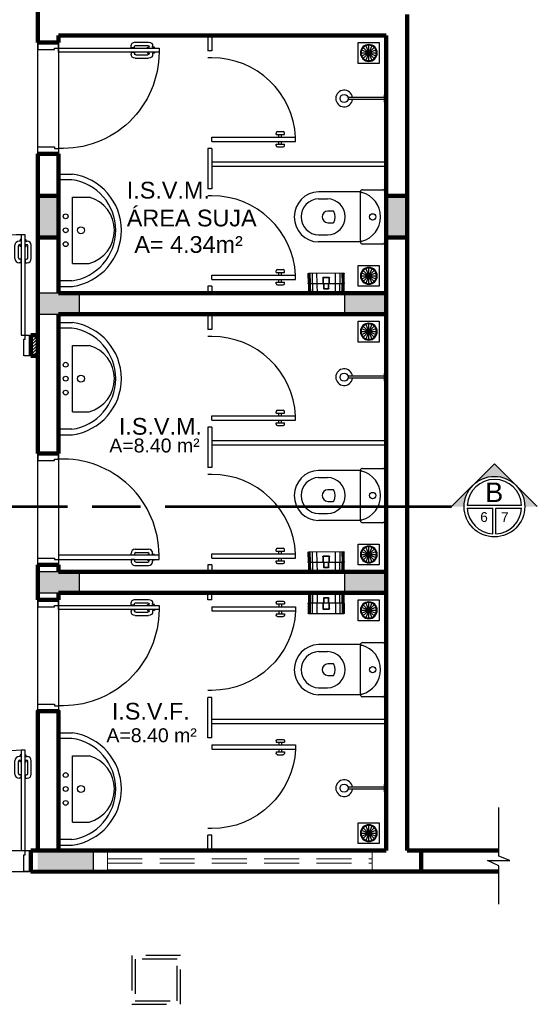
# Model space of a CAD drawing. Header units: metres. Extents: x -44 to 208, y -13 to 238.
# Tile 55 of 154: x 33.25 to 36.96, y 93.47 to 100.54. Entities that reach past the tile are written whole.
import ezdxf
from ezdxf.enums import TextEntityAlignment as Align

# ---------------------------------------------------------------- set-up
doc = ezdxf.new("R2010")
doc.units = ezdxf.units.M
doc.header["$MEASUREMENT"] = 0
doc.linetypes.add('DASHED2', pattern=[9.525, 6.35, -3.175])
doc.linetypes.add('HIDDEN', pattern=[0.375, 0.25, -0.125])
doc.layers.add('A4Proj', color=1, linetype='HIDDEN', lineweight=9)
doc.layers.add('ALV-ALT', color=7, linetype='Continuous', lineweight=90)
for name, color, linetype in [('ALV-CONS', 12, 'Continuous'), ('ALV-DIV', 61, 'Continuous'), ('ESQ-POR', 3, 'Continuous'), ('EST-LAJ', 6, 'Continuous'), ('HTC-EST', 253, 'Continuous'), ('HTC-PIS', 8, 'Continuous'), ('LAY-MOB', 251, 'Continuous'), ('PAREDES', 4, 'Continuous'), ('PIS-DSN', 40, 'Continuous'), ('PRJ-GER', 1, 'HIDDEN'), ('PROJEÇÃO', 6, 'DASHED2'), ('SMB-GER', 9, 'Continuous'), ('TXT-AMB', 25, 'Continuous'), ('TXT-ESP', 40, 'Continuous')]:
    doc.layers.add(name, color=color, linetype=linetype)
doc.styles.add('Griffe', font='arial.ttf')
doc.styles.add('Texto Ambiente 1-50', font='arial.ttf', dxfattribs={"height": 0.12})
doc.styles.add('Texto Especificacao 1-50', font='arial.ttf', dxfattribs={"height": 0.1})

# ---------------------------------------------------------------- blocks, each defined once
blk = doc.blocks.new('PORTA 70')
at = {"layer": 'ESQ-POR'}
for p, q in [((-95.2983, 46.0042), (-95.2983, 45.2842)), ((-95.2683, 46.0042), (-95.2983, 46.0042)), ((-95.2683, 45.2842), (-95.2683, 46.0042)), ((-95.3039, 45.9587), (-95.3116, 45.9587)), ((-95.3039, 45.934), (-95.3069, 45.934)), ((-95.3042, 45.9205), (-95.3042, 45.934)), ((-95.3039, 45.9714), (-95.3039, 45.9587)), ((-95.2983, 45.9714), (-95.3039, 45.9714)), ((-95.2683, 45.9714), (-95.2627, 45.9714)), ((-95.2627, 45.9714), (-95.2627, 45.9587)), ((-95.2627, 45.9587), (-95.2549, 45.9587)), ((-95.2627, 45.934), (-95.2596, 45.934)), ((-95.2623, 45.9205), (-95.2623, 45.934)), ((-95.3416, 45.8335), (-95.3416, 45.9287)), ((-95.3169, 45.8385), (-95.3169, 45.924)), ((-95.2983, 45.9205), (-95.3042, 45.9205)), ((-95.2683, 45.9205), (-95.2623, 45.9205)), ((-95.2496, 45.8385), (-95.2496, 45.924)), ((-95.2249, 45.8335), (-95.2249, 45.9287)), ((-95.2991, 45.8035), (-95.3116, 45.8035)), ((-95.2991, 45.8285), (-95.3069, 45.8285)), ((-95.2991, 45.8285), (-95.2991, 45.8035)), ((-95.2675, 45.8285), (-95.2675, 45.8035)), ((-95.2675, 45.8285), (-95.2596, 45.8285)), ((-95.2675, 45.8035), (-95.2549, 45.8035)), ((-95.9883, 45.2842), (-96.0283, 45.2842)), ((-95.9883, 45.2542), (-95.9883, 45.2842)), ((-95.9783, 45.2542), (-95.9883, 45.2542)), ((-95.9783, 45.1342), (-95.9783, 45.2542)), ((-95.2983, 45.2842), (-95.2683, 45.2842)), ((-95.2783, 45.1342), (-95.2783, 45.2542)), ((-95.2783, 45.2542), (-95.2683, 45.2542)), ((-95.2683, 45.2842), (-95.2283, 45.2842)), ((-95.2683, 45.2542), (-95.2683, 45.2842)), ((-96.0283, 45.1342), (-95.9783, 45.1342)), ((-95.2283, 45.1342), (-95.2783, 45.1342))]:
    blk.add_line(p, q, dxfattribs=at)
for centre, radius, start, end in [((-95.2983, 45.3136), 0.6906, 90, 182.43775), ((-95.3116, 45.9287), 0.03, 90, 180), ((-95.3069, 45.924), 0.01, 90, 180), ((-95.2596, 45.924), 0.01, 0, 90), ((-95.2549, 45.9287), 0.03, 0, 90), ((-95.3116, 45.8335), 0.03, 180, 270), ((-95.3069, 45.8385), 0.01, 180, 270), ((-95.2596, 45.8385), 0.01, 270, 0), ((-95.2549, 45.8335), 0.03, 270, 0)]:
    blk.add_arc(centre, radius, start, end, dxfattribs=at)
blk = doc.blocks.new('_ArchTick')
at = {"color": 0, "linetype": 'ByBlock', "const_width": 0.00015}
blk.add_lwpolyline([(0, 0), (0, 0)], dxfattribs=at)
blk = doc.blocks.new('PORTA BOX')
at = {"layer": 'ESQ-POR'}
for p, q in [((-120.5369, 27.9594), (-120.5669, 27.9594)), ((-120.0769, 27.4094), (-120.0769, 27.4194)), ((-120.0669, 27.4294), (-120.0269, 27.4294)), ((-120.0169, 27.4094), (-120.0169, 27.4194)), ((-120.5369, 27.3894), (-119.9369, 27.3894)), ((-120.5369, 27.3594), (-120.5369, 27.3894)), ((-120.5369, 27.3594), (-119.9369, 27.3594)), ((-120.0769, 27.4094), (-120.0169, 27.4094)), ((-120.0569, 27.3894), (-120.0569, 27.4094)), ((-120.0569, 27.3394), (-120.0569, 27.3594)), ((-120.0369, 27.3894), (-120.0369, 27.4094)), ((-120.0369, 27.3394), (-120.0369, 27.3594)), ((-119.9369, 27.3594), (-119.9369, 27.3894)), ((-120.0769, 27.3294), (-120.0769, 27.3394)), ((-120.0769, 27.3394), (-120.0169, 27.3394)), ((-120.0669, 27.3194), (-120.0269, 27.3194)), ((-120.0169, 27.3294), (-120.0169, 27.3394))]:
    blk.add_line(p, q, dxfattribs=at)
for centre, radius, start, end in [((-120.5375, 27.358), 0.6014, 2.99284, 89.94476), ((-120.0669, 27.4194), 0.01, 90, 180), ((-120.0269, 27.4194), 0.01, 360, 90), ((-120.0669, 27.3294), 0.01, 180, 270), ((-120.0269, 27.3294), 0.01, 270, 360)]:
    blk.add_arc(centre, radius, start, end, dxfattribs=at)
at = {"layer": 'ALV-ALT', "xscale": 0.001, "yscale": 0.001, "zscale": 0.001}
blk.add_blockref('_ArchTick', (-120.1449, 27.4195), dxfattribs=at)
blk = doc.blocks.new('VASO SANITARIO')
for p, q in [((-134.2787, 41.2707), (-134.1337, 41.2707)), ((-134.2937, 41.2557), (-134.5937, 41.2557)), ((-134.5933, 41.2057), (-134.5287, 41.2057)), ((-134.2937, 40.8957), (-134.2937, 41.2557)), ((-134.1187, 41.2557), (-134.1187, 40.8957)), ((-134.4893, 41.1176), (-134.5286, 41.1176)), ((-134.5286, 41.0337), (-134.4893, 41.0337)), ((-134.5933, 40.9457), (-134.5287, 40.9457)), ((-134.2937, 40.8957), (-134.5937, 40.8957)), ((-134.1337, 40.8807), (-134.2787, 40.8807))]:
    blk.add_line(p, q)
blk.add_circle((-134.2062, 41.0757), 0.0225)
for centre, radius, start, end in [((-134.2787, 41.2557), 0.015, 90, 180), ((-134.1337, 41.2557), 0.015, 0, 90), ((-134.5886, 41.0757), 0.1801, 91.61386, 268.38614), ((-134.5882, 41.0757), 0.1301, 92.24661, 267.75339), ((-134.5338, 41.0757), 0.1301, 272.24661, 87.75339), ((-134.2809, 41.2689), 0.0184, 225.73779, 261.13211), ((-134.3296, 41.0757), 0.1809, 284.70476, 75.29524), ((-134.5239, 41.0733), 0.0446, 96.01597, 176.88089), ((-134.524, 41.0781), 0.0446, 182.24135, 264.02487), ((-134.4893, 41.1126), 0.005, 30.60813, 90), ((-134.5629, 41.0757), 0.0874, 333.1163, 26.8837), ((-134.4893, 41.0387), 0.005, 270, 329.39187), ((-134.2809, 40.8825), 0.0184, 98.86789, 134.26221), ((-134.2787, 40.8957), 0.015, 180, 270), ((-134.1337, 40.8957), 0.015, 270, 0)]:
    blk.add_arc(centre, radius, start, end)
blk = doc.blocks.new('CHUVEIR.')
for p, q in [((-134.1241, 41.9327), (-134.3823, 41.9327)), ((-134.1241, 41.9186), (-134.3823, 41.9186)), ((-134.1087, 41.9527), (-134.1241, 41.9527)), ((-134.1241, 41.9527), (-134.1241, 41.8987)), ((-134.1241, 41.8987), (-134.1087, 41.8987))]:
    blk.add_line(p, q)
blk.add_circle((-134.4107, 41.9257), 0.0293)
blk.add_arc((-134.4107, 41.9257), 0.06, 6.73565, 353.26435)
blk = doc.blocks.new('423ms')
for p, q in [((244.954, -73.2313), (244.954, -73.3213)), ((244.964, -73.2213), (245.749, -73.2213)), ((244.9937, -73.3157), (244.9937, -73.2213)), ((245.7194, -73.3157), (245.7194, -73.2213)), ((245.759, -73.2313), (245.759, -73.3213)), ((245.119, -73.3213), (245.594, -73.3213)), ((245.119, -73.3213), (245.119, -73.4413)), ((245.594, -73.3213), (245.594, -73.4413))]:
    blk.add_line(p, q)
for centre, radius in [((245.2565, -73.2713), 0.0175), ((245.3565, -73.2713), 0.0175), ((245.4565, -73.2713), 0.0175), ((245.3565, -73.3813), 0.025)]:
    blk.add_circle(centre, radius)
for centre, radius, start, end in [((244.964, -73.2313), 0.01, 90, 180), ((245.749, -73.2313), 0.01, 0, 90), ((245.3565, -73.2648), 0.4064, 187.98183, 352.01817), ((245.3565, -73.2648), 0.3664, 187.98183, 352.01817), ((245.3565, -73.3746), 0.2467, 195.68341, 344.31659)]:
    blk.add_arc(centre, radius, start, end)
blk = doc.blocks.new('Papeleira WC')
at = {"color": 0}
for p, q in [((-0.13, 0.0751), (-0.13, 0.143)), ((-0.128, 0.0751), (-0.128, 0.1458)), ((-0.127, 0.146), (0.127, 0.146)), ((-0.124, 0.0751), (-0.124, 0.146)), ((-0.116, 0.0751), (-0.116, 0.146)), ((-0.1, 0.0751), (-0.1, 0.146)), ((-0.068, 0.0751), (-0.068, 0.146)), ((0.068, 0.146), (0.068, 0.0751)), ((0.1, 0.146), (0.1, 0.0751)), ((0.116, 0.146), (0.116, 0.0751)), ((0.124, 0.146), (0.124, 0.0751)), ((0.128, 0.1458), (0.128, 0.0751)), ((0.13, 0.143), (0.13, 0.0751)), ((0.1296, 0.073), (-0.1296, 0.073)), ((0.1284, 0.071), (-0.1284, 0.071)), ((-0.128, 0.0751), (-0.126, 0.0691)), ((-0.122, 0.0691), (-0.124, 0.0751)), ((-0.116, 0.0751), (-0.114, 0.0691)), ((-0.098, 0.0691), (-0.1, 0.0751)), ((-0.066, 0.0691), (-0.068, 0.0751)), ((-0.0237, 0.073), (-0.0237, 0.113)), ((-0.0187, 0.071), (-0.0237, 0.073)), ((-0.0217, 0.115), (0.0217, 0.115)), ((-0.0217, 0.073), (-0.0217, 0.111)), ((-0.0167, 0.071), (-0.0217, 0.073)), ((-0.0197, 0.113), (0.0197, 0.113)), ((-0.0187, 0.0361), (-0.0187, 0.071)), ((-0.0167, 0.0381), (-0.0167, 0.071)), ((0.0217, 0.073), (0.0167, 0.071)), ((0.0167, 0.071), (0.0167, 0.0381)), ((0.0237, 0.073), (0.0187, 0.071)), ((0.0187, 0.071), (0.0187, 0.0361)), ((0.0217, 0.111), (0.0217, 0.073)), ((0.0237, 0.113), (0.0237, 0.073)), ((0.066, 0.0691), (0.068, 0.0751)), ((0.098, 0.0691), (0.1, 0.0751)), ((0.114, 0.0691), (0.116, 0.0751)), ((0.124, 0.0751), (0.122, 0.0691)), ((0.126, 0.0691), (0.128, 0.0751)), ((-0.128, 0.005), (-0.128, 0.0691)), ((-0.126, 0.001), (-0.126, 0.0691)), ((0.123, 0), (-0.123, 0)), ((-0.122, 0.0001), (-0.122, 0.0691)), ((-0.114, 0), (-0.114, 0.0691)), ((-0.098, 0), (-0.098, 0.0691)), ((-0.066, 0), (-0.066, 0.0691)), ((0.0167, 0.0341), (-0.0167, 0.0341)), ((0.0147, 0.0361), (-0.0147, 0.0361)), ((0.066, 0.0691), (0.066, 0)), ((0.098, 0.0691), (0.098, 0)), ((0.114, 0.0691), (0.114, 0)), ((0.122, 0.0691), (0.122, 0.0001)), ((0.126, 0.0691), (0.126, 0.001)), ((0.128, 0.0691), (0.128, 0.005))]:
    blk.add_line(p, q, dxfattribs=at)
for centre, radius, start, end in [((-0.127, 0.143), 0.003, 90.00009, 180.00009), ((0.127, 0.143), 0.003, 0.00009, 90.00009), ((-0.125, 0.0751), 0.005, 180.00009, 216.86997), ((-0.133, 0.0691), 0.005, 0.00009, 36.86997), ((-0.0217, 0.113), 0.002, 90.00009, 180.00009), ((-0.0197, 0.111), 0.002, 90.00009, 180.00009), ((0.0197, 0.111), 0.002, 0.00009, 90.00009), ((0.0217, 0.113), 0.002, 0.00009, 90.00009), ((0.133, 0.0691), 0.005, 143.13021, 180.00009), ((0.125, 0.0751), 0.005, 323.13021, 0.00009), ((-0.123, 0.005), 0.005, 180.00009, 270.00009), ((-0.0167, 0.0361), 0.002, 180.00009, 270.00009), ((-0.0147, 0.0381), 0.002, 180.00009, 270.00009), ((0.0147, 0.0381), 0.002, 270.00009, 0.00009), ((0.0167, 0.0361), 0.002, 270.00009, 0.00009), ((0.123, 0.005), 0.005, 270.00009, 0.00009)]:
    blk.add_arc(centre, radius, start, end, dxfattribs=at)
blk = doc.blocks.new('VBMKVB')
for p, q in [((-146.0214, -56.6744), (-146.0214, -56.7852)), ((-146.0768, -56.7298), (-145.966, -56.7298)), ((-146.0726, -56.7086), (-145.9702, -56.751)), ((-146.0726, -56.751), (-145.9702, -56.7086)), ((-146.0605, -56.769), (-145.9822, -56.6906)), ((-145.9822, -56.769), (-146.0605, -56.6906)), ((-146.0426, -56.781), (-146.0002, -56.6786)), ((-146.0002, -56.781), (-146.0426, -56.6786))]:
    blk.add_line(p, q)
blk.add_lwpolyline([(-146.0964, -56.8048), (-145.9464, -56.8048), (-145.9464, -56.6548), (-146.0964, -56.6548)], close=True)
for radius in [0.0604, 0.0554]:
    blk.add_circle((-146.0214, -56.7298), radius)
blk = doc.blocks.new('A$C6031014A')
at = {"layer": 'HTC-PIS'}
h = blk.add_hatch(color=256, dxfattribs=at)
h.dxf.hatch_style = 1
h.paths.add_polyline_path([(9.85, -12.45), (9.85, -12.6), (10.15, -12.6), (10.15, -12.45)])
h = blk.add_hatch(color=256, dxfattribs=at)
h.dxf.hatch_style = 1
h.paths.add_polyline_path([(12.05, -12.45), (12.05, -12.6), (12.35, -12.6), (12.35, -12.45)])
h = blk.add_hatch(color=256, dxfattribs=at)
h.dxf.hatch_style = 1
h.paths.add_polyline_path([(9.85, -14.45), (9.85, -14.6), (10.15, -14.6), (10.15, -14.45)])
h = blk.add_hatch(color=256, dxfattribs=at)
h.dxf.hatch_style = 1
h.paths.add_polyline_path([(12.05, -14.45), (12.05, -14.6), (12.35, -14.6), (12.35, -14.45)])
at = {"layer": 'EST-LAJ'}
for points in [[(9.85, -12.45), (9.85, -12.6), (10.15, -12.6), (10.15, -12.45), (9.85, -12.45)], [(12.05, -12.45), (12.05, -12.6), (12.35, -12.6), (12.35, -12.45), (12.05, -12.45)], [(9.85, -14.45), (9.85, -14.6), (10.15, -14.6), (10.15, -14.45), (9.85, -14.45)], [(12.05, -14.45), (12.05, -14.6), (12.35, -14.6), (12.35, -14.45), (12.05, -14.45)]]:
    blk.add_lwpolyline(points, close=True, dxfattribs=at)
blk = doc.blocks.new('Corte dir-cima')
h = blk.add_hatch(color=256)
h.dxf.hatch_style = 1
h.paths.add_polyline_path([(8.189, 0.439), (7.75, 0.879), (7.311, 0.439, -0.414214)])
h = blk.add_hatch(color=256)
h.dxf.hatch_style = 1
h.paths.add_polyline_path([(7.311, 0.439, 0.198912), (7.129, 0), (6.871, 0)])
h = blk.add_hatch(color=256)
h.dxf.hatch_style = 1
h.paths.add_polyline_path([(8.189, 0.439), (8.629, 0), (8.371, 0, 0.198912)])
for p, q in [((6.871, 0), (7.75, 0.879)), ((8.629, 0), (7.75, 0.879)), ((7.192, 0.031), (8.308, 0.031)), ((7.129, -0.031), (7.129, -0.031)), ((7.192, -0.031), (7.719, -0.031)), ((7.719, -0.559), (7.719, -0.031)), ((7.781, -0.031), (8.308, -0.031)), ((7.781, -0.559), (7.781, -0.031))]:
    blk.add_line(p, q)
at = {"const_width": 0.05}
for points in [[(-6.871, 0), (-1, 0)], [(-0.5, 0), (0.5, 0)], [(1, 0), (6.871, 0)]]:
    blk.add_lwpolyline(points, dxfattribs=at)
blk.add_circle((7.75, 0), 0.621)
for start, end in [(3.1847, 176.8153), (183.1847, 266.8153), (273.1847, 356.8153)]:
    blk.add_arc((7.75, 0), 0.559, start, end)
at = {"style": 'Griffe'}
for tag, height, p in [('A', 0.4, (7.75, 0.295)), ('B', 0.2, (7.537, -0.213)), ('C', 0.2, (7.963, -0.213))]:
    blk.add_attdef(tag, text='', height=height, dxfattribs=at).set_placement(p, align=Align.MIDDLE_CENTER)

msp = doc.modelspace()

# ---------------------------------------------------------------- hatches: boundary and pattern name
at = {"layer": 'ALV-CONS'}
h = msp.add_hatch(dxfattribs=at)
h.set_pattern_fill('LINE', color=256, scale=0.005, angle=45)
h.set_pattern_definition([(45, (128.838232, 46.436563), (-0.0112253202, 0.0112253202), [])])
h.paths.add_polyline_path([(33.3759, 98.2753), (33.3259, 98.2753), (33.3259, 98.1253), (33.3759, 98.1253)])
at = {"layer": 'HTC-EST'}
for points in [[(33.5259, 99.2753), (33.3759, 99.2753), (33.3759, 98.9753), (33.5259, 98.9753)], [(36.0259, 99.2753), (35.8759, 99.2753), (35.8759, 98.9753), (36.0259, 98.9753)], [(33.7759, 94.5753), (33.3759, 94.5753), (33.3759, 94.4253), (33.7759, 94.4253)]]:
    msp.add_hatch(color=256, dxfattribs=at).paths.add_polyline_path(points)

# ---------------------------------------------------------------- linework, layer by layer
at = {"layer": 'A4Proj'}
for p, q in [((33.8759, 94.4253), (33.8759, 94.5753)), ((35.7759, 94.4253), (35.7759, 94.5753)), ((33.8759, 94.5153), (35.7759, 94.5153)), ((33.8759, 94.4853), (35.7759, 94.4853))]:
    msp.add_line(p, q, dxfattribs=at)
at = {"layer": 'ALV-ALT'}
for p, q in [((33.3759, 100.3753), (33.3759, 100.6753)), ((36.0259, 94.5753), (36.0259, 100.5753)), ((33.5259, 100.4253), (34.4759, 100.4253)), ((33.5259, 100.3753), (33.5259, 100.4253)), ((34.4759, 100.4253), (35.8759, 100.4253)), ((35.8759, 99.3753), (35.8759, 100.4253)), ((33.5259, 100.3753), (33.3759, 100.3753)), ((33.3759, 97.4253), (33.3759, 99.5753)), ((33.3759, 99.5753), (33.5259, 99.5753)), ((33.5259, 98.5753), (33.5259, 99.5753)), ((35.8759, 98.4753), (35.8759, 99.3753)), ((35.8759, 98.5753), (33.5259, 98.5753)), ((35.8759, 98.4253), (35.8759, 98.5753)), ((35.8759, 97.4253), (35.8759, 98.4753)), ((33.5259, 97.4253), (33.5259, 98.4253)), ((33.5259, 98.4253), (35.8759, 98.4253)), ((33.3759, 98.2753), (33.3259, 98.2753)), ((33.3259, 98.2753), (33.3259, 98.1253)), ((33.3259, 98.1253), (33.3759, 98.1253)), ((33.3759, 97.4253), (33.5259, 97.4253)), ((35.8759, 94.5753), (35.8759, 97.4253)), ((33.3759, 96.3753), (33.3759, 96.6253)), ((33.3759, 96.6253), (33.5259, 96.6253)), ((33.5259, 96.6253), (33.5259, 96.5753)), ((33.5259, 96.5753), (35.8759, 96.5753)), ((35.8759, 96.4253), (33.5259, 96.4253)), ((33.5259, 96.4253), (33.5259, 96.3753)), ((33.5259, 96.3753), (33.3759, 96.3753)), ((33.3759, 94.5765), (33.3259, 94.5765)), ((33.3259, 94.5753), (33.3259, 94.4238)), ((33.5259, 94.5753), (35.7759, 94.5753)), ((35.7759, 94.5753), (35.8759, 94.5753)), ((36.0259, 94.5753), (36.1259, 94.5753)), ((36.1259, 94.4253), (36.1259, 94.5753)), ((36.1259, 94.5753), (36.6841, 94.5753)), ((33.8759, 94.4253), (33.3259, 94.4238)), ((33.8759, 94.4253), (35.7759, 94.4253)), ((35.7759, 94.4253), (36.1259, 94.4253)), ((36.1259, 94.4253), (36.6841, 94.4253))]:
    msp.add_line(p, q, dxfattribs=at)
for points in [[(33.3759, 99.2753), (33.5259, 99.2753), (33.5259, 98.9753), (33.3759, 98.9753)], [(35.8759, 99.2753), (36.0259, 99.2753), (36.0259, 98.9753), (35.8759, 98.9753)], [(33.3759, 94.5751), (33.5259, 94.5751), (33.5259, 95.5753), (33.3759, 95.5753)]]:
    msp.add_lwpolyline(points, close=True, dxfattribs=at)
at = {"layer": 'ALV-CONS'}
for p, q in [((33.3759, 98.1253), (33.3759, 98.2753)), ((35.8759, 96.5753), (35.8759, 96.4253))]:
    msp.add_line(p, q, dxfattribs=at)
at = {"layer": 'ALV-DIV'}
for p, q in [((34.5959, 100.4253), (34.5959, 100.3153)), ((34.6259, 100.4253), (34.6259, 100.3153)), ((34.6259, 100.3153), (34.5959, 100.3153)), ((34.6259, 99.6153), (34.5959, 99.6153)), ((34.5959, 99.6153), (34.5959, 99.3253)), ((34.6259, 99.6153), (34.6259, 99.3253)), ((35.8759, 99.5153), (34.6259, 99.5153)), ((35.8759, 99.4853), (34.6259, 99.4853)), ((34.6259, 99.3253), (34.5959, 99.3253)), ((34.5959, 98.6253), (34.5959, 98.5753)), ((34.6259, 98.6253), (34.5959, 98.6253)), ((34.6259, 98.6253), (34.6259, 98.5753)), ((34.5959, 98.4253), (34.5959, 98.3153)), ((34.6259, 98.4253), (34.6259, 98.3153)), ((34.6259, 98.3153), (34.5959, 98.3153)), ((34.6259, 97.6153), (34.5959, 97.6153)), ((34.5959, 97.6153), (34.5959, 97.3253)), ((34.6259, 97.6153), (34.6259, 97.3253)), ((35.8759, 97.5153), (34.6259, 97.5153)), ((35.8759, 97.4853), (34.6259, 97.4853)), ((34.6259, 97.3253), (34.5959, 97.3253)), ((34.5959, 96.6253), (34.5959, 96.5753)), ((34.6259, 96.6253), (34.5959, 96.6253)), ((34.6259, 96.6253), (34.6259, 96.5753)), ((34.5959, 96.3753), (34.5959, 96.4253)), ((34.6259, 96.3753), (34.6259, 96.4253)), ((34.6259, 96.3753), (34.5959, 96.3753)), ((34.6259, 95.6753), (34.5959, 95.6753)), ((34.5959, 95.3853), (34.5959, 95.6753)), ((34.6259, 95.3853), (34.6259, 95.6753)), ((35.8759, 95.5153), (34.6259, 95.5153)), ((35.8759, 95.4853), (34.6259, 95.4853)), ((34.6259, 95.3853), (34.5959, 95.3853)), ((34.6259, 94.6853), (34.5959, 94.6853)), ((34.5959, 94.5753), (34.5959, 94.6853)), ((34.6259, 94.5753), (34.6259, 94.6853))]:
    msp.add_line(p, q, dxfattribs=at)
at = {"layer": 'PAREDES'}
msp.add_line((33.7759, 94.4253), (33.7759, 94.5753), dxfattribs=at)
at = {"layer": 'PIS-DSN'}
for points in [[(33.5259, 99.5753), (33.3759, 99.5753), (33.3759, 100.3753), (33.5259, 100.3753)], [(33.5259, 96.6253), (33.3759, 96.6253), (33.3759, 97.4253), (33.5259, 97.4253)], [(33.5259, 95.5753), (33.3759, 95.5753), (33.3759, 96.3753), (33.5259, 96.3753)], [(32.5259, 94.5753), (33.3259, 94.5753), (33.3259, 94.4238), (32.5259, 94.4238)]]:
    msp.add_lwpolyline(points, close=True, dxfattribs=at)
msp.add_lwpolyline([(36.6828, 94.1921), (36.6828, 94.4667), (36.6036, 94.5039), (36.762, 94.5039), (36.6828, 94.5364), (36.6828, 94.8841)], dxfattribs=at)
at = {"layer": 'PRJ-GER'}
msp.add_lwpolyline([(34.0503, 93.4723), (34.4003, 93.4723), (34.4003, 93.8223), (34.0503, 93.8223), (34.0503, 93.4723)], dxfattribs=at)
msp.add_lwpolyline([(34.0753, 93.4973), (34.3753, 93.4973), (34.3753, 93.7973), (34.0753, 93.7973)], close=True, dxfattribs=at)
at = {"layer": 'PROJEÇÃO'}
for p, q in [((33.3759, 99.2753), (33.5259, 99.2753)), ((35.8759, 99.2753), (36.0259, 99.2753)), ((33.3759, 98.9753), (33.5259, 98.9753)), ((35.8759, 98.9753), (36.0259, 98.9753))]:
    msp.add_line(p, q, dxfattribs=at)

# ---------------------------------------------------------------- block references
at = {"layer": 'ALV-ALT', "xscale": -1, "rotation": 270}
for p in [(-11.7583, 195.6036), (-11.7583, 191.6036)]:
    msp.add_blockref('PORTA 70', p, dxfattribs=at)
at = {"layer": 'ALV-ALT'}
for p in [(128.5541, 52.9911), (128.5541, 49.2911)]:
    msp.add_blockref('PORTA 70', p, dxfattribs=at)
at = {"layer": 'ALV-ALT', "rotation": 270}
msp.add_blockref('PORTA 70', (-11.7583, 1.3971), dxfattribs=at)
at = {"layer": 'ALV-DIV'}
for p in [(155.1628, 72.3059), (155.1628, 71.3159), (155.1628, 70.3059), (155.1628, 69.3159)]:
    msp.add_blockref('PORTA BOX', p, dxfattribs=at)
at = {"layer": 'ALV-DIV', "xscale": -1, "rotation": 180}
for p in [(155.1628, 123.6848), (155.1628, 122.6931)]:
    msp.add_blockref('PORTA BOX', p, dxfattribs=at)
at = {"layer": 'EST-LAJ'}
msp.add_blockref('A$C6031014A', (23.5259, 111.0253), dxfattribs=at)
at = {"layer": 'HTC-PIS', "xscale": -1, "rotation": 180}
for p in [(181.7722, 43.5705), (181.7722, 41.9705), (181.7722, 41.5705), (181.7722, 39.9705), (181.7722, 39.5705), (181.7722, 37.9705)]:
    msp.add_blockref('VBMKVB', p, dxfattribs=at)
at = {"layer": 'LAY-MOB'}
for name, p in [('CHUVEIR.', (169.9846, 58.048)), ('VASO SANITARIO', (169.9846, 58.048)), ('CHUVEIR.', (169.9846, 56.048)), ('VASO SANITARIO', (169.9846, 56.048)), ('VASO SANITARIO', (169.9846, 54.798)), ('CHUVEIR.', (169.9846, 53.098))]:
    msp.add_blockref(name, p, dxfattribs=at)
at = {"layer": 'LAY-MOB', "rotation": 90}
for p in [(-39.6954, -146.3289), (-39.6954, -147.3939), (-39.6954, -150.3389)]:
    msp.add_blockref('423ms', p, dxfattribs=at)
at = {"layer": 'LAY-MOB', "xscale": -1}
for p, rotation in [((35.4459, 98.5734), 0.4604208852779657), ((35.4459, 96.5734), 0.4604208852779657), ((35.4459, 96.4234), 180)]:
    msp.add_blockref('Papeleira WC', p, dxfattribs=dict(at, rotation=rotation))
at = {"layer": 'SMB-GER'}
ref = msp.add_blockref('Corte dir-cima', (33.9399, 97.0441), dxfattribs=dict(at, xscale=0.35, yscale=0.35, zscale=0.35))
ref.add_attrib('A', 'B', dxfattribs={"layer": '0', "height": 0.14, "style": 'Griffe'}).set_placement((36.6504, 97.1473), align=Align.MIDDLE_CENTER)
ref.add_attrib('B', '6', dxfattribs={"layer": '0', "height": 0.07, "style": 'Griffe'}).set_placement((36.5778, 96.9694), align=Align.MIDDLE_CENTER)
ref.add_attrib('C', '7', dxfattribs={"layer": '0', "height": 0.07, "style": 'Griffe'}).set_placement((36.727, 96.9694), align=Align.MIDDLE_CENTER)

# ---------------------------------------------------------------- texts
at = {"layer": 'TXT-AMB', "char_height": 0.12, "width": 2.887209, "attachment_point": 1, "style": 'Texto Ambiente 1-50'}
for s, insert in [('I.S.V.M.\\PÁREA SUJA', (34.0149, 99.3755)), ('I.S.V.M.', (33.9579, 97.6804)), ('I.S.V.F.', (33.9076, 95.6358))]:
    msp.add_mtext(s, dxfattribs=dict(at, insert=insert))
at = {"layer": 'TXT-ESP', "style": 'Texto Especificacao 1-50'}
for s, height, p in [('A= 4.34m²', 0.12, (34.0692, 98.8656)), ('A=8.40 m²', 0.1, (33.8893, 97.433)), ('A=8.40 m²', 0.1, (33.8689, 95.3532))]:
    msp.add_text(s, height=height, dxfattribs=at).set_placement(p)

doc.saveas('drawing.dxf')
